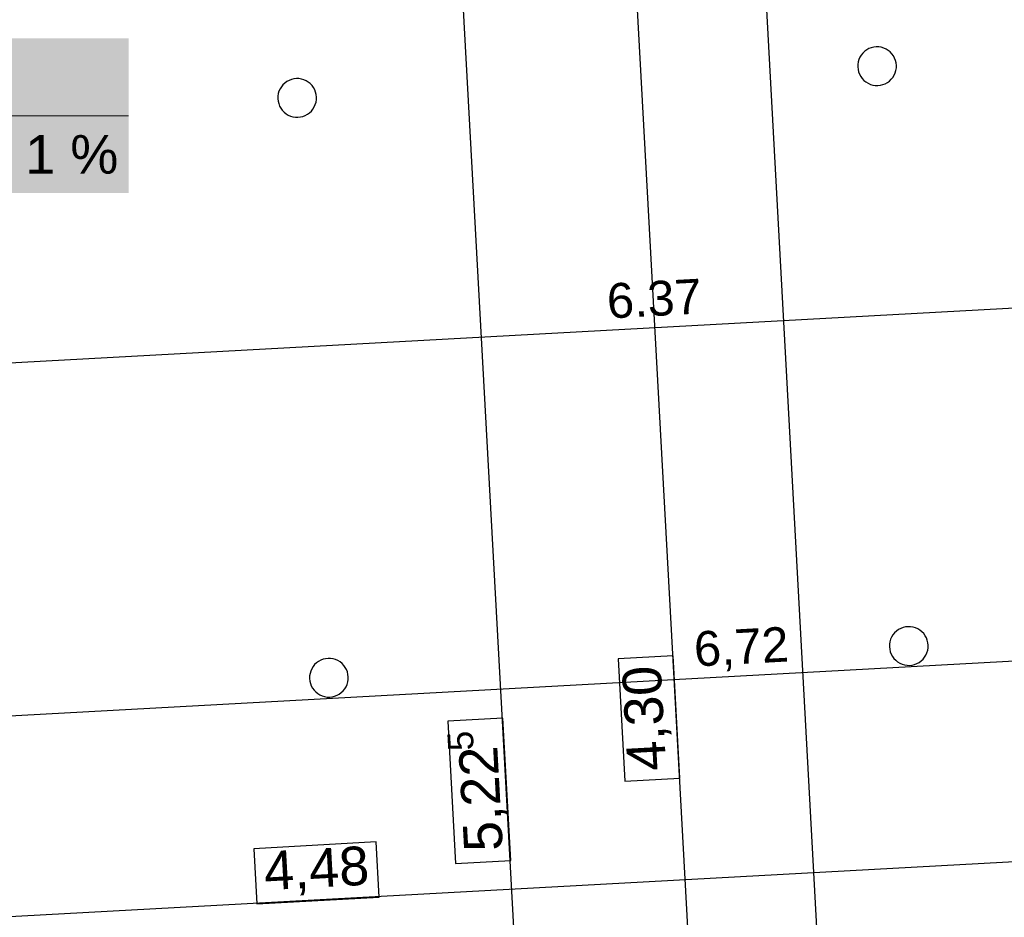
# Model space of a CAD drawing. Extents: x -779 to 790, y -208 to 633.
# Tile 133 of 232: x -288 to -237, y 341 to 387. Entities that reach past the tile are written whole.
import ezdxf
from ezdxf.lldxf.tags import DXFTag

# ---------------------------------------------------------------- set-up
doc = ezdxf.new("R2010")
doc.units = 0
doc.layers.get('0').update_dxf_attribs({"lineweight": 25})
for name, color, linetype, lineweight, true_color in [('01AFU Allgemein Bemaßung-A07F5V4RWF', 7, 'Continuous', 25, 0x848484), ('02 Raster Bemaßung', 7, 'Continuous', 25, 0x848484), ('20 Magerbeton Bohrungen', 7, 'Continuous', 25, 0x848484), ('S_Mass', 150, 'Continuous', 25, 0x007fff), ('X_Mass', 150, 'Continuous', 25, 0x007fff)]:
    doc.layers.add(name, color=color, linetype=linetype, lineweight=lineweight, true_color=true_color)
doc.styles.get("Standard").update_dxf_attribs({"font": 'arial.ttf'})
tags = doc.linetypes.add('Wipeout_Contour-A07F5V4SWF', pattern=[1, 0, -1]).pattern_tags.tags
tags[6:7] = [DXFTag(74, 4), DXFTag(75, 0), DXFTag(340, '0'), DXFTag(46, 1.0), DXFTag(50, 0.0), DXFTag(44, 0.0), DXFTag(45, 0.0)]
tags[4:5] = [DXFTag(74, 4), DXFTag(75, 0), DXFTag(340, '0'), DXFTag(46, 1.0), DXFTag(50, 0.0), DXFTag(44, 0.0), DXFTag(45, 0.0)]

# ---------------------------------------------------------------- blocks, each defined once
blk = doc.blocks.new('Referenz-A07F5V4VWF', base_point=(-401.415, -176.34))
at = {"layer": '01AFU Allgemein Bemaßung-A07F5V4RWF', "color": 0, "lineweight": -2}
blk.add_line((-255.951, 394.378), (-251.252, 308.494), dxfattribs=at)
at = {"layer": '01AFU Allgemein Bemaßung-A07F5V4RWF', "color": 0, "linetype": 'Wipeout_Contour-A07F5V4SWF', "lineweight": -2, "ltscale": 1.625}
for p, q in [((-253.746, 354.6), (-256.599, 354.444)), ((-253.4, 348.275), (-253.746, 354.6)), ((-256.599, 354.444), (-256.253, 348.119)), ((-256.253, 348.119), (-253.4, 348.275))]:
    blk.add_line(p, q, dxfattribs=at)
at = {"layer": '02 Raster Bemaßung', "color": 0, "lineweight": -2}
for p, q in [((-249.633, 400.734), (-238.69, 200.739)), ((-259.513, 295.521), (-265.224, 399.88)), ((-227.354, 344.425), (-316.847, 339.529))]:
    blk.add_line(p, q, dxfattribs=at)
at = {"layer": '02 Raster Bemaßung', "color": 0, "linetype": 'Wipeout_Contour-A07F5V4SWF', "lineweight": -2, "ltscale": 1.625}
for p, q in [((-262.541, 351.38), (-265.394, 351.224)), ((-265.394, 351.224), (-264.992, 343.868)), ((-262.139, 344.024), (-262.541, 351.38)), ((-269.093, 344.975), (-275.418, 344.629)), ((-268.937, 342.121), (-269.093, 344.975)), ((-275.418, 344.629), (-275.261, 341.775)), ((-264.992, 343.868), (-262.139, 344.024)), ((-275.261, 341.775), (-268.937, 342.121))]:
    blk.add_line(p, q, dxfattribs=at)
at = {"layer": '20 Magerbeton Bohrungen', "color": 0, "lineweight": -2}
for p, q in [((-244.033, 385.635), (-244.102, 385.523)), ((-243.951, 385.737), (-244.033, 385.635)), ((-243.856, 385.827), (-243.951, 385.737)), ((-243.751, 385.904), (-243.856, 385.827)), ((-243.636, 385.966), (-243.751, 385.904)), ((-243.514, 386.013), (-243.636, 385.966)), ((-243.386, 386.044), (-243.514, 386.013)), ((-243.256, 386.058), (-243.386, 386.044)), ((-243.126, 386.055), (-243.256, 386.058)), ((-242.996, 386.034), (-243.126, 386.055)), ((-242.871, 385.997), (-242.996, 386.034)), ((-242.751, 385.944), (-242.871, 385.997)), ((-242.64, 385.876), (-242.751, 385.944)), ((-242.538, 385.794), (-242.64, 385.876)), ((-242.448, 385.699), (-242.538, 385.794)), ((-242.371, 385.593), (-242.448, 385.699)), ((-242.308, 385.478), (-242.371, 385.593)), ((-244.212, 385.149), (-244.215, 385.018)), ((-244.192, 385.278), (-244.212, 385.149)), ((-244.155, 385.404), (-244.192, 385.278)), ((-244.102, 385.523), (-244.155, 385.404)), ((-242.261, 385.356), (-242.308, 385.478)), ((-242.23, 385.229), (-242.261, 385.356)), ((-242.217, 385.099), (-242.23, 385.229)), ((-242.22, 384.968), (-242.217, 385.099)), ((-244.215, 385.018), (-244.201, 384.888)), ((-244.201, 384.888), (-244.171, 384.761)), ((-244.171, 384.761), (-244.124, 384.639)), ((-244.124, 384.639), (-244.061, 384.524)), ((-242.398, 384.482), (-242.33, 384.594)), ((-242.33, 384.594), (-242.277, 384.714)), ((-242.277, 384.714), (-242.24, 384.839)), ((-242.24, 384.839), (-242.22, 384.968)), ((-273.91, 384.097), (-273.992, 383.996)), ((-273.815, 384.188), (-273.91, 384.097)), ((-273.71, 384.265), (-273.815, 384.188)), ((-273.595, 384.327), (-273.71, 384.265)), ((-273.473, 384.374), (-273.595, 384.327)), ((-273.346, 384.405), (-273.473, 384.374)), ((-273.215, 384.419), (-273.346, 384.405)), ((-273.085, 384.415), (-273.215, 384.419)), ((-272.955, 384.395), (-273.085, 384.415)), ((-272.83, 384.358), (-272.955, 384.395)), ((-272.71, 384.305), (-272.83, 384.358)), ((-272.599, 384.237), (-272.71, 384.305)), ((-272.497, 384.155), (-272.599, 384.237)), ((-272.407, 384.06), (-272.497, 384.155)), ((-272.33, 383.954), (-272.407, 384.06)), ((-244.061, 384.524), (-243.984, 384.418)), ((-243.984, 384.418), (-243.894, 384.323)), ((-243.894, 384.323), (-243.792, 384.241)), ((-243.792, 384.241), (-243.68, 384.173)), ((-243.68, 384.173), (-243.561, 384.12)), ((-243.561, 384.12), (-243.435, 384.083)), ((-243.435, 384.083), (-243.306, 384.063)), ((-243.306, 384.063), (-243.175, 384.059)), ((-243.175, 384.059), (-243.045, 384.073)), ((-243.045, 384.073), (-242.918, 384.104)), ((-242.918, 384.104), (-242.796, 384.151)), ((-242.796, 384.151), (-242.681, 384.213)), ((-242.681, 384.213), (-242.575, 384.291)), ((-242.575, 384.291), (-242.481, 384.381)), ((-242.481, 384.381), (-242.398, 384.482)), ((-274.151, 383.639), (-274.171, 383.51)), ((-274.114, 383.764), (-274.151, 383.639)), ((-274.061, 383.884), (-274.114, 383.764)), ((-273.992, 383.996), (-274.061, 383.884)), ((-272.267, 383.839), (-272.33, 383.954)), ((-272.22, 383.717), (-272.267, 383.839)), ((-272.189, 383.59), (-272.22, 383.717)), ((-272.176, 383.46), (-272.189, 383.59)), ((-274.171, 383.51), (-274.174, 383.379)), ((-274.174, 383.379), (-274.16, 383.249)), ((-274.16, 383.249), (-274.13, 383.122)), ((-274.13, 383.122), (-274.083, 383)), ((-272.289, 382.955), (-272.236, 383.074)), ((-272.236, 383.074), (-272.199, 383.2)), ((-272.199, 383.2), (-272.179, 383.329)), ((-272.179, 383.329), (-272.176, 383.46)), ((-274.083, 383), (-274.02, 382.885)), ((-274.02, 382.885), (-273.943, 382.779)), ((-273.943, 382.779), (-273.853, 382.684)), ((-273.853, 382.684), (-273.751, 382.602)), ((-273.751, 382.602), (-273.64, 382.534)), ((-273.64, 382.534), (-273.52, 382.481)), ((-272.755, 382.512), (-272.64, 382.574)), ((-272.64, 382.574), (-272.534, 382.651)), ((-272.534, 382.651), (-272.44, 382.741)), ((-272.44, 382.741), (-272.358, 382.843)), ((-272.358, 382.843), (-272.289, 382.955)), ((-273.52, 382.481), (-273.394, 382.444)), ((-273.394, 382.444), (-273.265, 382.423)), ((-273.265, 382.423), (-273.134, 382.42)), ((-273.134, 382.42), (-273.004, 382.434)), ((-273.004, 382.434), (-272.877, 382.465)), ((-272.877, 382.465), (-272.755, 382.512)), ((-241.747, 356.085), (-241.874, 356.054)), ((-241.617, 356.099), (-241.747, 356.085)), ((-241.486, 356.096), (-241.617, 356.099)), ((-241.357, 356.075), (-241.486, 356.096)), ((-241.232, 356.038), (-241.357, 356.075)), ((-242.462, 355.564), (-242.515, 355.445)), ((-242.394, 355.676), (-242.462, 355.564)), ((-242.312, 355.778), (-242.394, 355.676)), ((-242.217, 355.868), (-242.312, 355.778)), ((-242.111, 355.945), (-242.217, 355.868)), ((-241.996, 356.007), (-242.111, 355.945)), ((-241.874, 356.054), (-241.996, 356.007)), ((-241.112, 355.985), (-241.232, 356.038)), ((-241, 355.917), (-241.112, 355.985)), ((-240.899, 355.835), (-241, 355.917)), ((-240.808, 355.74), (-240.899, 355.835)), ((-240.731, 355.634), (-240.808, 355.74)), ((-240.669, 355.519), (-240.731, 355.634)), ((-242.573, 355.19), (-242.576, 355.059)), ((-242.576, 355.059), (-242.562, 354.929)), ((-242.552, 355.319), (-242.573, 355.19)), ((-242.515, 355.445), (-242.552, 355.319)), ((-240.622, 355.397), (-240.669, 355.519)), ((-240.591, 355.27), (-240.622, 355.397)), ((-240.577, 355.14), (-240.591, 355.27)), ((-240.581, 355.009), (-240.577, 355.14)), ((-242.562, 354.929), (-242.531, 354.802)), ((-242.531, 354.802), (-242.484, 354.68)), ((-242.484, 354.68), (-242.422, 354.565)), ((-242.422, 354.565), (-242.345, 354.459)), ((-240.759, 354.523), (-240.691, 354.635)), ((-240.691, 354.635), (-240.638, 354.755)), ((-240.638, 354.755), (-240.601, 354.88)), ((-240.601, 354.88), (-240.581, 355.009)), ((-272.353, 354.037), (-272.421, 353.925)), ((-272.271, 354.138), (-272.353, 354.037)), ((-272.176, 354.228), (-272.271, 354.138)), ((-272.07, 354.305), (-272.176, 354.228)), ((-271.955, 354.368), (-272.07, 354.305)), ((-271.833, 354.415), (-271.955, 354.368)), ((-271.706, 354.446), (-271.833, 354.415)), ((-271.576, 354.46), (-271.706, 354.446)), ((-271.445, 354.456), (-271.576, 354.46)), ((-271.316, 354.436), (-271.445, 354.456)), ((-271.191, 354.399), (-271.316, 354.436)), ((-271.071, 354.346), (-271.191, 354.399)), ((-270.959, 354.278), (-271.071, 354.346)), ((-270.858, 354.196), (-270.959, 354.278)), ((-270.768, 354.101), (-270.858, 354.196)), ((-270.69, 353.995), (-270.768, 354.101)), ((-242.345, 354.459), (-242.255, 354.364)), ((-242.255, 354.364), (-242.153, 354.282)), ((-242.153, 354.282), (-242.041, 354.214)), ((-242.041, 354.214), (-241.922, 354.161)), ((-241.922, 354.161), (-241.796, 354.124)), ((-241.796, 354.124), (-241.667, 354.104)), ((-241.667, 354.104), (-241.536, 354.1)), ((-241.536, 354.1), (-241.406, 354.114)), ((-241.406, 354.114), (-241.279, 354.145)), ((-241.279, 354.145), (-241.157, 354.192)), ((-241.157, 354.192), (-241.042, 354.254)), ((-241.042, 354.254), (-240.936, 354.331)), ((-240.936, 354.331), (-240.841, 354.422)), ((-240.841, 354.422), (-240.759, 354.523)), ((-272.532, 353.551), (-272.535, 353.42)), ((-272.511, 353.68), (-272.532, 353.551)), ((-272.474, 353.805), (-272.511, 353.68)), ((-272.421, 353.925), (-272.474, 353.805)), ((-270.628, 353.88), (-270.69, 353.995)), ((-270.581, 353.758), (-270.628, 353.88)), ((-270.55, 353.631), (-270.581, 353.758)), ((-270.536, 353.501), (-270.55, 353.631)), ((-272.535, 353.42), (-272.521, 353.29)), ((-272.521, 353.29), (-272.49, 353.163)), ((-272.49, 353.163), (-272.443, 353.04)), ((-272.443, 353.04), (-272.381, 352.926)), ((-270.65, 352.996), (-270.597, 353.115)), ((-270.597, 353.115), (-270.56, 353.241)), ((-270.56, 353.241), (-270.54, 353.37)), ((-270.54, 353.37), (-270.536, 353.501)), ((-272.381, 352.926), (-272.304, 352.82)), ((-272.304, 352.82), (-272.214, 352.725)), ((-272.214, 352.725), (-272.112, 352.643)), ((-272.112, 352.643), (-272, 352.575)), ((-272, 352.575), (-271.881, 352.522)), ((-271.881, 352.522), (-271.755, 352.485)), ((-271.365, 352.475), (-271.238, 352.506)), ((-271.238, 352.506), (-271.116, 352.553)), ((-271.116, 352.553), (-271.001, 352.615)), ((-271.001, 352.615), (-270.895, 352.692)), ((-270.895, 352.692), (-270.8, 352.782)), ((-270.8, 352.782), (-270.718, 352.884)), ((-270.718, 352.884), (-270.65, 352.996)), ((-271.755, 352.485), (-271.626, 352.464)), ((-271.626, 352.464), (-271.495, 352.461)), ((-271.495, 352.461), (-271.365, 352.475))]:
    blk.add_line(p, q, dxfattribs=at)
at = {"layer": '01AFU Allgemein Bemaßung-A07F5V4RWF', "color": 0, "linetype": 'ByBlock', "lineweight": -2, "ltscale": 1.625, "insert": (-256.102, 348.589), "char_height": 2.00026, "attachment_point": 1, "rotation": 93.132}
blk.add_mtext('{\\fArial;4,30}', dxfattribs=at)
at = {"layer": '02 Raster Bemaßung', "color": 0, "linetype": 'ByBlock', "lineweight": -2, "ltscale": 2.25, "attachment_point": 1}
for s, insert, char_height, rotation in [('{\\fArial;5}', (-265.367, 349.65), 1.32017, 93.132), ('{\\fArial;5,22}', (-264.541, 344.438), 2.00026, 93.132), ('{\\fArial;4,48}', (-274.948, 344.477), 2.00026, 3.132)]:
    blk.add_mtext(s, dxfattribs=dict(at, insert=insert, char_height=char_height, rotation=rotation))
blk = doc.blocks.new('Maß-A07F5V6TWF', base_point=(-318.921, 366.069))
at = {"color": 0, "linetype": 'ByBlock', "lineweight": -2, "ltscale": 0.25}
blk.add_line((-318.375, 368.066), (-191.128, 375.031), dxfattribs=at)
at = {"color": 0, "linetype": 'ByBlock', "lineweight": -2, "ltscale": 0.25, "insert": (-257.221, 373.817), "char_height": 1.8, "attachment_point": 1, "rotation": 3.1327}
blk.add_mtext('{\\fArial;6.37}', dxfattribs=at)
blk = doc.blocks.new('Maß-A07F5V6VWF', base_point=(-317.927, 347.897))
at = {"color": 0, "linetype": 'ByBlock', "lineweight": -2, "ltscale": 0.25}
blk.add_line((-317.38, 349.894), (-183.144, 357.24), dxfattribs=at)
at = {"color": 0, "linetype": 'ByBlock', "lineweight": -2, "ltscale": 0.25, "insert": (-252.723, 355.836), "char_height": 1.8, "attachment_point": 1, "rotation": 3.1327}
blk.add_mtext('{\\fArial;6,72}', dxfattribs=at)

msp = doc.modelspace()

# ---------------------------------------------------------------- linework, layer by layer
at = {"layer": 'X_Mass', "lineweight": 18}
msp.add_line((-298.686, 382.501), (-281.886, 382.501), dxfattribs=at)
at = {"layer": 'X_Mass', "color": 7, "true_color": 0xffffff}
for points in [[(-298.686, 378.501), (-281.886, 378.501), (-298.686, 386.501)], [(-281.886, 378.501), (-298.686, 386.501), (-281.886, 386.501)]]:
    msp.add_solid(points, dxfattribs=at)

# ---------------------------------------------------------------- block references
at = {"color": 8, "lineweight": 25, "ltscale": 12.5, "true_color": 0x808080}
msp.add_blockref('Referenz-A07F5V4VWF', (-401.415, -176.34), dxfattribs=at)
at = {"layer": 'S_Mass', "ltscale": 0.25}
for name, p in [('Maß-A07F5V6TWF', (-318.921, 366.069)), ('Maß-A07F5V6VWF', (-317.927, 347.897))]:
    msp.add_blockref(name, p, dxfattribs=at)

# ---------------------------------------------------------------- texts
at = {"layer": 'X_Mass', "insert": (-287.226, 381.501), "char_height": 2, "attachment_point": 1}
msp.add_mtext('{\\fArial;1 %}', dxfattribs=at)

doc.saveas('drawing.dxf')
